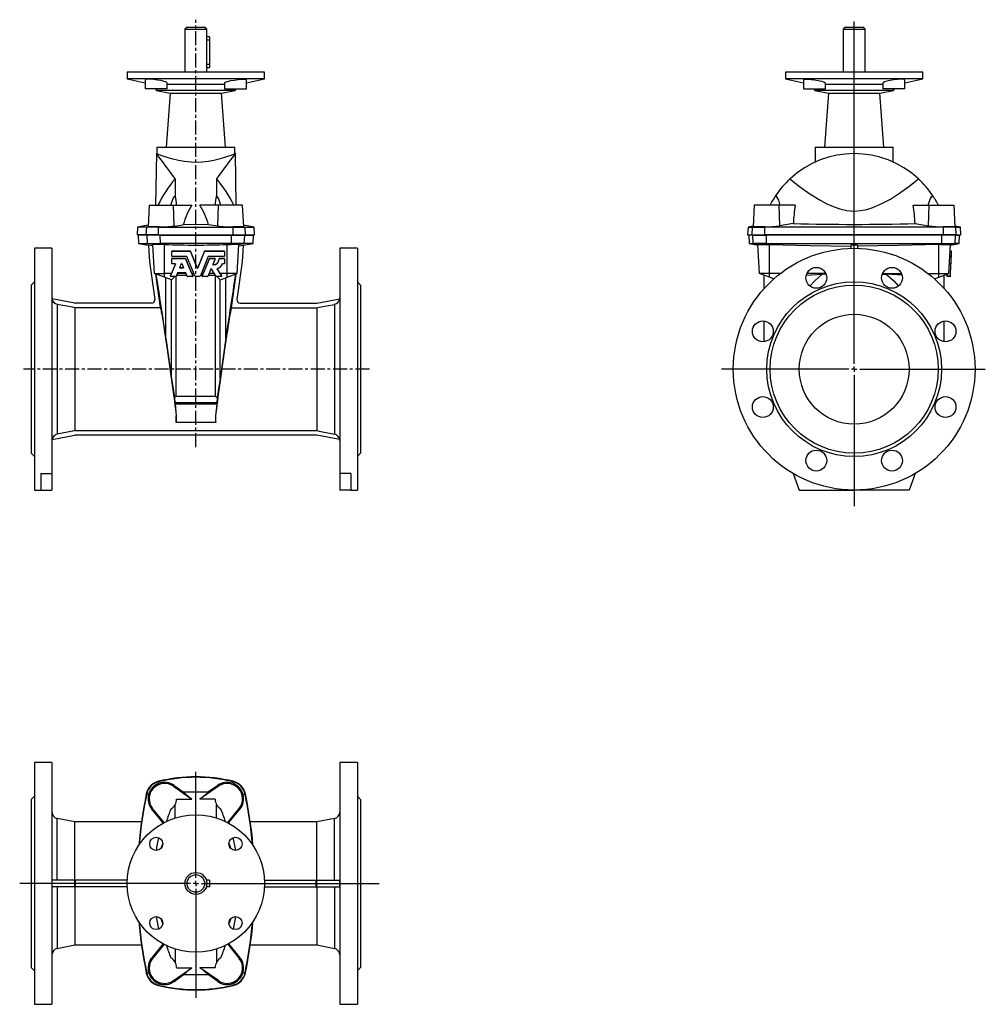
# Model space of a CAD drawing. Extents: x -7.5 to 27.1, y -5.4 to 29.9.
import ezdxf

# ---------------------------------------------------------------- set-up
doc = ezdxf.new("R2010")
doc.units = 0
doc.linetypes.add('CENTERX2', pattern=[0.8, 0.5, -0.1, 0.1, -0.1])
doc.layers.get('0').update_dxf_attribs({"linetype": 'CONTINUOUS'})
doc.layers.add('FORMAT', color=7, linetype='CONTINUOUS')

# ---------------------------------------------------------------- blocks, each defined once
blk = doc.blocks.new('SW_CENTERMARKSYMBOL_0')
at = {"layer": 'FORMAT', "color": 0}
for p, q in [((0, 0.197), (0, 12.462)), ((-0.197, 0), (-4.759, 0)), ((0, 0), (-0.098, 0)), ((0, 0), (0, 0.098)), ((0, 0), (0, -0.098)), ((0, 0), (0.098, 0)), ((0.197, 0), (4.699, 0)), ((0, -0.197), (0, -4.909))]:
    blk.add_line(p, q, dxfattribs=at)
blk = doc.blocks.new('SW_CENTERMARKSYMBOL_1')
at = {"layer": 'FORMAT', "color": 0}
for p, q in [((0, 0.197), (0, 4.004)), ((-0.197, 0), (-6.314, 0)), ((0, 0), (-0.098, 0)), ((0, 0), (0, 0.098)), ((0, 0), (0, -0.098)), ((0, 0), (0.098, 0)), ((0.197, 0), (6.567, 0)), ((0, -0.197), (0, -4.1))]:
    blk.add_line(p, q, dxfattribs=at)

msp = doc.modelspace()

# ---------------------------------------------------------------- linework, layer by layer
at = {"color": 7, "linetype": 'CONTINUOUS'}
for p, q in [((-1.507, 29.591), (-1.586, 29.512)), ((-1.586, 29.512), (-1.586, 27.968)), ((-1.586, 29.512), (-0.798, 29.512)), ((-1.507, 29.591), (-0.877, 29.591)), ((-0.798, 29.512), (-0.877, 29.591)), ((-0.798, 29.235), (-0.798, 29.512)), ((22.086, 29.591), (22.008, 29.512)), ((22.008, 29.512), (22.008, 27.968)), ((22.008, 29.512), (22.401, 29.512)), ((22.086, 29.591), (22.401, 29.591)), ((22.401, 29.591), (22.716, 29.591)), ((22.401, 29.512), (22.795, 29.512)), ((22.795, 29.512), (22.716, 29.591)), ((22.795, 27.968), (22.795, 29.512)), ((-0.817, 29.118), (-0.817, 28.252)), ((-0.7, 29.237), (-0.799, 29.237)), ((-0.7, 29.237), (-0.7, 29.118)), ((-0.7, 29.118), (-0.7, 28.252)), ((-0.7, 28.252), (-0.7, 28.134)), ((-3.653, 27.968), (-3.653, 27.731)), ((1.268, 27.968), (-3.653, 27.968)), ((-0.799, 28.134), (-0.7, 28.134)), ((-0.798, 27.968), (-0.798, 28.136)), ((1.268, 27.731), (1.268, 27.968)), ((19.941, 27.968), (19.941, 27.731)), ((22.401, 27.968), (19.941, 27.968)), ((24.862, 27.968), (22.401, 27.968)), ((24.862, 27.731), (24.862, 27.968)), ((-3.653, 27.731), (-3.006, 27.594)), ((1.268, 27.731), (-3.653, 27.731)), ((-3.006, 27.698), (-3.006, 27.377)), ((-2.218, 27.377), (-2.218, 27.581)), ((-0.166, 27.535), (-2.218, 27.535)), ((-0.166, 27.581), (-0.166, 27.377)), ((0.621, 27.594), (1.268, 27.731)), ((0.621, 27.377), (0.621, 27.698)), ((19.941, 27.731), (20.588, 27.594)), ((22.401, 27.731), (19.941, 27.731)), ((20.588, 27.697), (20.588, 27.377)), ((21.375, 27.377), (21.375, 27.582)), ((22.401, 27.535), (21.375, 27.535)), ((24.862, 27.731), (22.401, 27.731)), ((23.428, 27.535), (22.401, 27.535)), ((23.428, 27.582), (23.428, 27.377)), ((24.215, 27.594), (24.862, 27.731)), ((24.215, 27.377), (24.215, 27.697)), ((-2.218, 27.377), (-3.006, 27.377)), ((-2.636, 27.377), (-2.602, 27.318)), ((-2.602, 27.318), (-2.117, 27.215)), ((0.217, 27.318), (-2.602, 27.318)), ((-2.117, 27.215), (-2.251, 25.291)), ((-2.117, 27.215), (-0.268, 27.215)), ((-0.268, 27.215), (0.217, 27.318)), ((-0.133, 25.291), (-0.268, 27.215)), ((-0.166, 27.377), (0.621, 27.377)), ((0.217, 27.318), (0.251, 27.377)), ((20.588, 27.377), (20.982, 27.377)), ((20.958, 27.377), (20.992, 27.318)), ((20.982, 27.377), (21.375, 27.377)), ((20.992, 27.318), (21.477, 27.215)), ((22.401, 27.318), (20.992, 27.318)), ((21.477, 27.215), (21.342, 25.291)), ((21.477, 27.215), (23.326, 27.215)), ((23.811, 27.318), (22.401, 27.318)), ((23.326, 27.215), (23.811, 27.318)), ((23.461, 25.291), (23.326, 27.215)), ((23.821, 27.377), (23.428, 27.377)), ((23.811, 27.318), (23.845, 27.377)), ((24.215, 27.377), (23.821, 27.377)), ((-2.609, 25.054), (-2.642, 23.204)), ((-2.587, 25.054), (-2.609, 25.054)), ((-2.59, 25.291), (-2.59, 25.053)), ((-2.59, 25.291), (0.205, 25.291)), ((0.205, 25.054), (0.205, 25.291)), ((0.225, 25.054), (0.205, 25.054)), ((0.257, 23.204), (0.225, 25.054)), ((21.004, 25.291), (21.004, 24.755)), ((21.004, 25.291), (23.799, 25.291)), ((23.799, 24.752), (23.799, 25.291)), ((-1.937, 24.153), (-1.937, 23.545)), ((-0.447, 24.153), (-0.447, 23.545)), ((-2.865, 23.204), (-2.906, 22.434)), ((-2.865, 23.204), (-1.998, 23.204)), ((-1.998, 23.204), (-1.333, 23.204)), ((-0.386, 23.204), (-1.051, 23.204)), ((0.481, 23.204), (-0.386, 23.204)), ((0.521, 22.434), (0.481, 23.204)), ((18.819, 23.204), (18.778, 22.431)), ((19.717, 23.204), (18.819, 23.204)), ((20.283, 23.204), (19.717, 23.204)), ((24.519, 23.204), (25.086, 23.204)), ((25.086, 23.204), (25.984, 23.204)), ((26.025, 22.431), (25.984, 23.204)), ((-3.284, 22.419), (-3.298, 22.141)), ((-2.903, 22.486), (-3.284, 22.419)), ((-2.955, 22.419), (-3.284, 22.419)), ((-2.526, 22.419), (-2.955, 22.419)), ((-2.526, 22.419), (0.142, 22.419)), ((-1.976, 22.46), (-1.645, 22.508)), ((-0.409, 22.46), (-0.74, 22.508)), ((0.142, 22.419), (0.571, 22.419)), ((0.9, 22.419), (0.519, 22.486)), ((0.571, 22.419), (0.9, 22.419)), ((0.914, 22.141), (0.9, 22.419)), ((18.597, 22.419), (18.583, 22.141)), ((18.779, 22.451), (18.597, 22.419)), ((18.597, 22.419), (18.756, 22.419)), ((18.756, 22.419), (19.199, 22.419)), ((25.604, 22.419), (19.199, 22.419)), ((20.22, 22.551), (19.741, 22.469)), ((24.582, 22.551), (25.062, 22.469)), ((26.047, 22.419), (25.604, 22.419)), ((26.206, 22.419), (26.024, 22.451)), ((26.047, 22.419), (26.206, 22.419)), ((26.22, 22.141), (26.206, 22.419)), ((-2.97, 22.141), (-3.298, 22.141)), ((-3.26, 22.133), (-3.245, 21.835)), ((-2.943, 22.133), (-3.26, 22.133)), ((-2.53, 22.141), (-2.97, 22.141)), ((-2.467, 22.133), (-2.943, 22.133)), ((-2.53, 22.141), (0.145, 22.141)), ((-2.467, 22.133), (0.083, 22.133)), ((-1.625, 22.141), (-1.625, 22.133)), ((-0.759, 22.133), (-0.759, 22.141)), ((0.083, 22.133), (0.558, 22.133)), ((0.145, 22.141), (0.585, 22.141)), ((0.558, 22.133), (0.876, 22.133)), ((0.585, 22.141), (0.914, 22.141)), ((0.86, 21.835), (0.876, 22.133)), ((18.583, 22.141), (18.741, 22.141)), ((18.622, 22.133), (18.638, 21.835)), ((18.767, 22.133), (18.622, 22.133)), ((18.741, 22.141), (19.196, 22.141)), ((18.767, 22.133), (19.255, 22.133)), ((25.607, 22.141), (19.196, 22.141)), ((25.548, 22.133), (19.255, 22.133)), ((21.968, 22.141), (21.968, 22.133)), ((22.835, 22.133), (22.835, 22.141)), ((26.036, 22.133), (25.548, 22.133)), ((26.061, 22.141), (25.607, 22.141)), ((26.036, 22.133), (26.181, 22.133)), ((26.061, 22.141), (26.22, 22.141)), ((26.165, 21.835), (26.181, 22.133)), ((-6.35, 21.661), (-6.98, 21.661)), ((-6.98, 21.661), (-6.98, 12.999)), ((-6.35, 21.661), (-6.35, 13.59)), ((-3.245, 21.835), (-2.886, 21.772)), ((-3.245, 21.835), (-2.928, 21.835)), ((-2.928, 21.835), (-2.464, 21.835)), ((-2.886, 21.772), (-2.855, 21.173)), ((-2.724, 21.798), (-2.73, 21.797)), ((-2.675, 20.755), (-2.73, 21.797)), ((0.079, 21.835), (-2.464, 21.835)), ((-2.314, 21.8), (-2.421, 21.801)), ((-2.052, 21.547), (-2.052, 21.551)), ((-2.052, 21.378), (-2.052, 21.547)), ((-1.397, 21.56), (-2.043, 21.56)), ((-2.043, 21.557), (-1.397, 21.557)), ((-1.142, 20.959), (-1.389, 21.554)), ((-1.389, 21.551), (-1.142, 20.956)), ((-0.878, 21.554), (-1.124, 20.959)), ((-1.124, 20.956), (-0.878, 21.551)), ((-0.172, 21.56), (-0.869, 21.56)), ((-0.869, 21.557), (-0.172, 21.557)), ((-0.163, 21.547), (-0.163, 21.551)), ((-0.163, 21.547), (-0.163, 21.378)), ((-0.07, 21.8), (0.037, 21.801)), ((0.543, 21.835), (0.079, 21.835)), ((0.291, 20.755), (0.345, 21.797)), ((0.339, 21.798), (0.345, 21.797)), ((0.502, 21.772), (0.47, 21.173)), ((0.502, 21.772), (0.86, 21.835)), ((0.86, 21.835), (0.543, 21.835)), ((4.595, 21.661), (3.965, 21.661)), ((3.965, 21.661), (3.965, 13.59)), ((4.595, 21.661), (4.595, 12.999)), ((18.638, 21.835), (18.955, 21.779)), ((18.638, 21.835), (18.782, 21.835)), ((19.258, 21.835), (18.782, 21.835)), ((18.954, 21.8), (18.968, 21.801)), ((19.009, 20.755), (18.954, 21.8)), ((19.258, 21.835), (25.545, 21.835)), ((19.3, 21.798), (19.37, 21.797)), ((22.283, 21.772), (22.283, 21.659)), ((22.52, 21.772), (22.52, 21.659)), ((25.503, 21.798), (25.433, 21.797)), ((25.545, 21.835), (26.021, 21.835)), ((25.794, 20.755), (25.849, 21.8)), ((25.849, 21.8), (25.835, 21.801)), ((25.895, 21.557), (25.836, 21.56)), ((25.848, 21.779), (26.165, 21.835)), ((25.886, 21.378), (25.894, 21.547)), ((26.165, 21.835), (26.021, 21.835)), ((-2.855, 21.173), (-2.665, 19.827)), ((-2.052, 21.289), (-2.052, 21.292)), ((-2.052, 21.119), (-2.052, 21.289)), ((-1.524, 21.368), (-2.043, 21.368)), ((-1.57, 21.302), (-2.043, 21.302)), ((-2.043, 21.299), (-1.57, 21.299)), ((-1.337, 20.755), (-1.562, 21.296)), ((-1.562, 21.293), (-1.301, 20.664)), ((-1.222, 20.657), (-1.515, 21.362)), ((-0.751, 21.362), (-1.044, 20.657)), ((-0.965, 20.664), (-0.705, 21.293)), ((-0.705, 21.296), (-0.929, 20.755)), ((-0.172, 21.368), (-0.743, 21.368)), ((-0.512, 21.302), (-0.696, 21.302)), ((-0.696, 21.299), (-0.512, 21.299)), ((-0.503, 21.285), (-0.586, 21.087)), ((-0.502, 21.289), (-0.502, 21.292)), ((-0.361, 21.292), (-0.361, 21.289)), ((-0.172, 21.302), (-0.352, 21.302)), ((-0.352, 21.299), (-0.172, 21.299)), ((-0.163, 21.289), (-0.163, 21.292)), ((-0.163, 21.289), (-0.163, 21.119)), ((0.47, 21.173), (0.281, 19.827)), ((25.881, 21.299), (25.822, 21.302)), ((25.885, 21.368), (25.826, 21.371)), ((25.872, 21.119), (25.881, 21.289)), ((25.881, 21.299), (25.885, 21.362)), ((-2.103, 20.664), (-1.923, 21.097)), ((-1.923, 21.1), (-2.066, 20.755)), ((-1.932, 21.11), (-2.043, 21.11)), ((-1.923, 21.102), (-1.923, 21.1)), ((-1.771, 20.971), (-1.711, 21.117)), ((-1.762, 20.961), (-1.641, 20.961)), ((-1.641, 20.958), (-1.762, 20.958)), ((-1.693, 21.117), (-1.633, 20.971)), ((-0.655, 20.919), (-0.764, 20.657)), ((-0.469, 20.655), (-0.638, 20.921)), ((-0.324, 20.755), (-0.43, 20.921)), ((-0.43, 20.918), (-0.269, 20.666)), ((-0.172, 21.11), (-0.226, 21.11)), ((25.872, 21.11), (25.813, 21.113)), ((25.848, 20.664), (25.871, 21.097)), ((-2.675, 20.755), (-2.314, 20.755)), ((-2.314, 20.624), (-2.675, 20.755)), ((-2.463, 19.531), (-2.633, 20.74)), ((-2.066, 20.755), (-2.314, 20.755)), ((-2.07, 20.535), (-2.314, 20.624)), ((-2.263, 18.438), (-2.263, 20.605)), ((-2.104, 20.667), (-2.104, 20.66)), ((-2.103, 20.67), (-2.077, 20.733)), ((-1.91, 20.651), (-2.094, 20.651)), ((-2.077, 20.733), (-2.066, 20.755)), ((-2.06, 20.536), (-2.07, 20.535)), ((-1.945, 20.651), (-2.06, 20.536)), ((-2.06, 17.001), (-2.06, 20.536)), ((-1.851, 20.777), (-1.901, 20.657)), ((-1.901, 16.359), (-1.901, 20.658)), ((-1.885, 20.695), (-1.518, 20.695)), ((-1.543, 20.755), (-1.861, 20.755)), ((-1.561, 20.783), (-1.843, 20.783)), ((-1.502, 20.657), (-1.552, 20.777)), ((-1.309, 20.651), (-1.494, 20.651)), ((-1.337, 20.755), (-1.327, 20.733)), ((-1.263, 20.755), (-1.337, 20.755)), ((-1.327, 20.733), (-1.301, 20.67)), ((-1.311, 20.695), (-1.238, 20.695)), ((-1.3, 20.66), (-1.3, 20.667)), ((-1.053, 20.651), (-1.214, 20.651)), ((-1.028, 20.695), (-0.955, 20.695)), ((-0.929, 20.755), (-1.003, 20.755)), ((-0.966, 20.667), (-0.966, 20.66)), ((-0.965, 20.67), (-0.939, 20.733)), ((-0.773, 20.651), (-0.957, 20.651)), ((-0.939, 20.733), (-0.929, 20.755)), ((-0.748, 20.695), (-0.495, 20.695)), ((-0.533, 20.755), (-0.723, 20.755)), ((-0.483, 16.359), (-0.483, 20.678)), ((-0.277, 20.651), (-0.461, 20.651)), ((-0.439, 20.651), (-0.324, 20.536)), ((-0.07, 20.755), (-0.324, 20.755)), ((-0.324, 20.755), (-0.308, 20.733)), ((-0.324, 20.536), (-0.315, 20.535)), ((-0.324, 17.001), (-0.324, 20.536)), ((-0.315, 20.535), (-0.07, 20.624)), ((-0.308, 20.733), (-0.269, 20.672)), ((-0.268, 20.66), (-0.268, 20.667)), ((-0.121, 18.438), (-0.121, 20.605)), ((0.291, 20.755), (-0.07, 20.755)), ((-0.07, 20.624), (0.291, 20.755)), ((0.079, 19.531), (0.248, 20.74)), ((19.37, 20.755), (19.009, 20.755)), ((19.37, 20.624), (19.009, 20.755)), ((19.173, 20.217), (19.173, 20.695)), ((19.751, 20.755), (19.37, 20.755)), ((19.525, 20.567), (19.37, 20.624)), ((21.387, 20.755), (20.704, 20.755)), ((21.396, 20.734), (21.251, 20.733)), ((23.407, 20.734), (23.552, 20.733)), ((23.416, 20.755), (24.099, 20.755)), ((25.052, 20.755), (25.433, 20.755)), ((25.278, 20.567), (25.433, 20.624)), ((25.433, 20.755), (25.794, 20.755)), ((25.433, 20.624), (25.794, 20.755)), ((25.63, 20.217), (25.63, 20.695)), ((25.73, 20.67), (25.734, 20.733)), ((25.847, 20.651), (25.73, 20.657)), ((-6.98, 20.46), (-7.098, 20.342)), ((-7.098, 20.342), (-7.098, 14.318)), ((4.713, 20.342), (4.595, 20.46)), ((4.713, 20.342), (4.713, 14.318)), ((-5.525, 19.694), (-6.347, 19.854)), ((3.14, 19.694), (3.963, 19.854)), ((-5.529, 19.531), (-5.529, 15.128)), ((-2.463, 19.531), (-5.529, 19.531)), ((-2.782, 19.692), (-5.502, 19.692)), ((0.079, 19.531), (3.144, 19.531)), ((0.398, 19.692), (3.118, 19.692)), ((3.144, 19.531), (3.144, 15.128)), ((19.173, 18.315), (19.173, 19.057)), ((25.63, 18.315), (25.63, 19.057)), ((-2.263, 18.438), (-2.06, 17.001)), ((-0.121, 18.438), (-0.324, 17.001)), ((-2.06, 17.001), (-1.959, 16.317)), ((-0.324, 17.001), (-0.425, 16.317)), ((-1.901, 16.359), (-1.959, 16.317)), ((-1.959, 16.317), (-1.945, 16.128)), ((-1.901, 16.359), (-0.483, 16.359)), ((-0.483, 16.359), (-0.425, 16.317)), ((-0.425, 16.317), (-0.439, 16.128)), ((-1.94, 16.073), (-1.894, 15.659)), ((-0.445, 16.073), (-0.49, 15.659)), ((-1.894, 15.659), (-1.901, 15.421)), ((-1.894, 15.659), (-1.895, 15.659)), ((-0.49, 15.659), (-0.489, 15.659)), ((-0.49, 15.659), (-0.483, 15.421)), ((-6.347, 14.806), (-5.525, 14.966)), ((-5.529, 15.128), (3.144, 15.128)), ((3.118, 14.968), (-5.502, 14.968)), ((3.963, 14.806), (3.14, 14.966)), ((-7.098, 14.318), (-6.98, 14.2)), ((4.595, 14.2), (4.713, 14.318)), ((-6.743, 13.59), (-6.35, 13.59)), ((-6.743, 13.59), (-6.743, 12.999)), ((-6.35, 13.59), (-6.35, 12.999)), ((4.359, 13.59), (3.965, 13.59)), ((3.965, 13.59), (3.965, 12.999)), ((4.359, 13.59), (4.359, 12.999)), ((20.218, 13.59), (20.433, 12.999)), ((24.585, 13.59), (24.37, 12.999)), ((-6.98, 12.999), (-6.743, 12.999)), ((-6.743, 12.999), (-6.35, 12.999)), ((4.359, 12.999), (3.965, 12.999)), ((4.359, 12.999), (4.595, 12.999)), ((20.433, 12.999), (22.401, 12.999)), ((24.37, 12.999), (22.401, 12.999)), ((-6.35, 3.235), (-6.98, 3.235)), ((-6.98, 3.235), (-6.98, -5.427)), ((-6.35, 3.235), (-6.35, -5.427)), ((4.595, 3.235), (3.965, 3.235)), ((3.965, 3.235), (3.965, -5.427)), ((4.595, 3.235), (4.595, -5.427)), ((-1.998, 2.387), (-1.333, 1.922)), ((-1.976, 2.419), (-1.645, 2.184)), ((-0.386, 2.387), (-1.051, 1.922)), ((-0.409, 2.419), (-0.74, 2.184)), ((-6.98, 2.034), (-7.098, 1.916)), ((-7.098, 1.916), (-7.098, -4.108)), ((-1.881, 1.922), (-1.333, 1.922)), ((-0.503, 1.922), (-1.051, 1.922)), ((4.713, 1.916), (4.595, 2.034)), ((4.713, 1.916), (4.713, -4.108)), ((-2.379, 1.085), (-2.772, 1.565)), ((-2.334, 1.084), (-2.743, 1.589)), ((-1.937, 1.249), (-1.937, 1.723)), ((-0.447, 1.249), (-0.447, 1.723)), ((-0.051, 1.084), (0.358, 1.589)), ((-0.006, 1.085), (0.388, 1.565)), ((-5.529, 1.109), (-6.158, 1.231)), ((-3.144, 1.109), (-5.529, 1.109)), ((-5.529, -0.978), (-5.529, 1.109)), ((-2.379, 1.085), (-2.389, 1.052)), ((-0.006, 1.085), (0.004, 1.051)), ((3.144, 1.109), (0.759, 1.109)), ((3.774, 1.231), (3.144, 1.109)), ((3.144, -0.978), (3.144, 1.109)), ((-2.377, 0.342), (-2.443, 0.161)), ((-0.007, 0.342), (0.059, 0.161)), ((-5.525, -0.978), (-6.347, -0.978)), ((-5.502, -0.978), (-5.525, -0.978)), ((-3.65, -0.978), (-5.502, -0.978)), ((-0.7, -0.978), (-0.817, -0.978)), ((-0.7, -0.978), (-0.7, -1.214)), ((1.266, -0.978), (3.118, -0.978)), ((3.118, -0.978), (3.14, -0.978)), ((3.14, -0.978), (3.963, -0.978)), ((-5.525, -1.214), (-6.347, -1.214)), ((-5.529, -1.214), (-5.529, -3.301)), ((-5.502, -1.214), (-5.525, -1.214)), ((-3.65, -1.214), (-5.502, -1.214)), ((-0.7, -1.214), (-0.817, -1.214)), ((1.266, -1.214), (3.118, -1.214)), ((3.118, -1.214), (3.14, -1.214)), ((3.14, -1.214), (3.963, -1.214)), ((3.144, -1.214), (3.144, -3.301)), ((-2.616, -2.281), (-2.528, -2.734)), ((0.232, -2.281), (0.144, -2.734)), ((-6.158, -3.423), (-5.529, -3.301)), ((-5.529, -3.301), (-3.144, -3.301)), ((-2.379, -3.277), (-2.772, -3.756)), ((-2.334, -3.276), (-2.743, -3.78)), ((-2.388, -3.243), (-2.379, -3.277)), ((-1.937, -3.441), (-1.937, -3.914)), ((-0.447, -3.441), (-0.447, -3.914)), ((-0.051, -3.276), (0.358, -3.78)), ((0.004, -3.244), (-0.006, -3.277)), ((-0.006, -3.277), (0.388, -3.756)), ((0.759, -3.301), (3.144, -3.301)), ((3.144, -3.301), (3.774, -3.423)), ((-7.098, -4.108), (-6.98, -4.226)), ((-1.998, -4.579), (-1.333, -4.114)), ((-1.881, -4.114), (-1.333, -4.114)), ((-0.503, -4.114), (-1.051, -4.114)), ((-0.386, -4.579), (-1.051, -4.114)), ((4.595, -4.226), (4.713, -4.108)), ((-1.976, -4.611), (-1.645, -4.376)), ((-0.409, -4.611), (-0.74, -4.376)), ((-6.98, -5.427), (-6.35, -5.427)), ((3.965, -5.427), (4.595, -5.427))]:
    msp.add_line(p, q, dxfattribs=at)
at = {"color": 8, "linetype": 'CONTINUOUS'}
for p, q in [((-0.7, 29.118), (-0.817, 29.118)), ((-0.7, 28.252), (-0.817, 28.252)), ((-1.976, 22.46), (-1.998, 23.204)), ((-0.409, 22.46), (-0.386, 23.204)), ((19.741, 22.469), (19.717, 23.204)), ((25.062, 22.469), (25.086, 23.204)), ((-2.97, 22.141), (-2.955, 22.419)), ((-2.885, 22.432), (-2.955, 22.419)), ((-2.53, 22.141), (-2.526, 22.419)), ((-2.513, 22.429), (-2.526, 22.419)), ((0.128, 22.429), (0.142, 22.419)), ((0.145, 22.141), (0.142, 22.419)), ((0.5, 22.432), (0.571, 22.419)), ((0.585, 22.141), (0.571, 22.419)), ((18.741, 22.141), (18.756, 22.419)), ((18.812, 22.429), (18.756, 22.419)), ((19.196, 22.141), (19.199, 22.419)), ((19.213, 22.432), (19.199, 22.419)), ((25.59, 22.432), (25.604, 22.419)), ((25.607, 22.141), (25.604, 22.419)), ((25.99, 22.429), (26.047, 22.419)), ((26.061, 22.141), (26.047, 22.419)), ((-2.928, 21.835), (-2.943, 22.133)), ((-2.464, 21.835), (-2.467, 22.133)), ((0.079, 21.835), (0.083, 22.133)), ((0.543, 21.835), (0.558, 22.133)), ((18.782, 21.835), (18.767, 22.133)), ((19.258, 21.835), (19.255, 22.133)), ((25.545, 21.835), (25.548, 22.133)), ((26.021, 21.835), (26.036, 22.133)), ((-2.724, 21.798), (-2.928, 21.835)), ((-2.421, 21.801), (-2.464, 21.835)), ((-2.314, 20.755), (-2.314, 21.8)), ((-2.043, 21.557), (-2.043, 21.56)), ((-1.397, 21.557), (-1.397, 21.56)), ((-1.389, 21.551), (-1.389, 21.554)), ((-0.878, 21.551), (-0.878, 21.554)), ((-0.869, 21.557), (-0.869, 21.56)), ((-0.172, 21.557), (-0.172, 21.56)), ((-0.07, 20.755), (-0.07, 21.8)), ((0.037, 21.801), (0.079, 21.835)), ((0.339, 21.798), (0.543, 21.835)), ((18.968, 21.801), (18.782, 21.835)), ((19.3, 21.798), (19.258, 21.835)), ((19.37, 20.755), (19.37, 21.797)), ((25.433, 20.755), (25.433, 21.797)), ((25.503, 21.798), (25.545, 21.835)), ((25.835, 21.801), (26.021, 21.835)), ((25.894, 21.547), (25.835, 21.551)), ((-2.043, 21.299), (-2.043, 21.302)), ((-1.57, 21.299), (-1.57, 21.302)), ((-1.562, 21.293), (-1.562, 21.296)), ((-0.705, 21.293), (-0.705, 21.296)), ((-0.696, 21.299), (-0.696, 21.302)), ((-0.512, 21.299), (-0.512, 21.302)), ((-0.352, 21.299), (-0.352, 21.302)), ((-0.172, 21.299), (-0.172, 21.302)), ((25.881, 21.289), (25.822, 21.292)), ((25.885, 21.362), (25.826, 21.365)), ((25.886, 21.378), (25.827, 21.381)), ((-1.923, 21.097), (-1.923, 21.1)), ((-1.762, 20.958), (-1.762, 20.961)), ((-1.641, 20.958), (-1.641, 20.961)), ((-1.142, 20.956), (-1.142, 20.959)), ((-1.124, 20.956), (-1.124, 20.959)), ((-0.577, 21.074), (-0.577, 21.077)), ((-0.43, 20.918), (-0.43, 20.921)), ((25.871, 21.097), (25.812, 21.1)), ((25.872, 21.119), (25.813, 21.122)), ((-2.314, 20.624), (-2.314, 20.755)), ((-2.103, 20.664), (-2.103, 20.67)), ((-1.301, 20.664), (-1.301, 20.67)), ((-0.965, 20.664), (-0.965, 20.67)), ((-0.269, 20.666), (-0.269, 20.672)), ((-0.07, 20.624), (-0.07, 20.755)), ((19.37, 20.624), (19.37, 20.755)), ((25.433, 20.624), (25.433, 20.755)), ((25.848, 20.664), (25.73, 20.67)), ((-6.158, 19.654), (-6.158, 15.006)), ((3.774, 19.654), (3.774, 15.006)), ((-0.439, 16.128), (-1.945, 16.128)), ((-0.445, 16.073), (-1.94, 16.073)), ((-0.483, 15.421), (-1.901, 15.421)), ((-2.53, 2.564), (-2.526, 2.55)), ((-2.513, 2.493), (-2.526, 2.55)), ((0.128, 2.493), (0.142, 2.55)), ((0.145, 2.564), (0.142, 2.55)), ((-1.976, 2.419), (-1.998, 2.387)), ((-0.409, 2.419), (-0.386, 2.387)), ((-2.97, 2.11), (-2.955, 2.107)), ((-2.885, 2.092), (-2.955, 2.107)), ((0.5, 2.092), (0.571, 2.107)), ((0.585, 2.11), (0.571, 2.107)), ((-2.772, 1.565), (-2.743, 1.589)), ((0.388, 1.565), (0.358, 1.589)), ((-6.158, -0.978), (-6.158, 1.231)), ((3.774, -0.978), (3.774, 1.231)), ((-5.525, -1.214), (-5.525, -0.978)), ((-5.502, -1.214), (-5.502, -0.978)), ((3.118, -1.214), (3.118, -0.978)), ((3.14, -1.214), (3.14, -0.978)), ((-6.158, -1.214), (-6.158, -3.423)), ((3.774, -1.214), (3.774, -3.423)), ((-2.772, -3.756), (-2.743, -3.78)), ((0.388, -3.756), (0.358, -3.78)), ((-2.97, -4.302), (-2.955, -4.299)), ((-2.885, -4.284), (-2.955, -4.299)), ((-1.976, -4.611), (-1.998, -4.579)), ((-0.409, -4.611), (-0.386, -4.579)), ((0.5, -4.284), (0.571, -4.299)), ((0.585, -4.302), (0.571, -4.299)), ((-2.53, -4.756), (-2.526, -4.742)), ((-2.513, -4.685), (-2.526, -4.742)), ((0.128, -4.685), (0.142, -4.742)), ((0.145, -4.756), (0.142, -4.742))]:
    msp.add_line(p, q, dxfattribs=at)
at = {"color": 7, "linetype": 'CONTINUOUS'}
for points in [[(-0.799, 29.235), (-0.799, 29.236), (-0.801, 29.226), (-0.807, 29.205), (-0.812, 29.174), (-0.816, 29.136), (-0.817, 29.118)], [(-2.332, 27.643), (-2.441, 27.67), (-2.571, 27.692), (-2.705, 27.709), (-2.826, 27.717), (-2.923, 27.718), (-2.985, 27.712), (-3.005, 27.698)], [(-2.223, 27.581), (-2.228, 27.597), (-2.278, 27.625), (-2.332, 27.643)], [(-0.161, 27.581), (-0.156, 27.597), (-0.106, 27.625), (-0.052, 27.643)], [(-0.052, 27.643), (0.057, 27.67), (0.187, 27.692), (0.32, 27.709), (0.442, 27.717), (0.538, 27.718), (0.6, 27.712), (0.621, 27.698)], [(20.593, 27.697), (20.599, 27.709), (20.651, 27.717), (20.74, 27.718), (20.854, 27.712), (20.983, 27.698), (21.111, 27.678), (21.227, 27.653), (21.316, 27.624), (21.366, 27.596), (21.37, 27.582)], [(24.21, 27.697), (24.204, 27.709), (24.151, 27.717), (24.063, 27.718), (23.948, 27.712), (23.82, 27.698), (23.692, 27.678), (23.576, 27.653), (23.487, 27.624), (23.436, 27.596), (23.433, 27.582)], [(-2.587, 25.053), (-2.576, 25.049), (-2.53, 25.03), (-2.45, 24.999), (-2.34, 24.959), (-2.198, 24.912), (-2.023, 24.862), (-1.819, 24.815), (-1.598, 24.779), (-1.356, 24.757), (-1.192, 24.752)], [(-1.192, 24.752), (-0.972, 24.76), (-0.752, 24.784), (-0.552, 24.818), (-0.363, 24.862), (-0.191, 24.911), (-0.043, 24.96), (0.076, 25.003), (0.16, 25.036), (0.194, 25.049), (0.205, 25.054)], [(20.101, 24.153), (20.444, 23.879), (20.812, 23.615), (21.206, 23.371), (21.423, 23.256), (21.651, 23.155), (21.887, 23.073), (22.141, 23.017), (22.401, 22.997), (22.63, 23.013), (22.855, 23.057), (23.072, 23.124), (23.393, 23.262), (23.697, 23.428), (23.984, 23.611), (24.356, 23.877), (24.702, 24.153)], [(-2.092, 23.204), (-2.078, 23.248), (-2.029, 23.385), (-2, 23.45), (-1.968, 23.508), (-1.937, 23.545)], [(-0.293, 23.204), (-0.306, 23.248), (-0.356, 23.385), (-0.384, 23.45), (-0.416, 23.508), (-0.447, 23.545)], [(19.742, 23.204), (19.733, 23.248), (19.696, 23.385), (19.668, 23.45), (19.63, 23.508), (19.583, 23.545)], [(25.061, 23.204), (25.07, 23.248), (25.107, 23.385), (25.135, 23.45), (25.173, 23.508), (25.22, 23.545)], [(-2.905, 22.434), (-2.902, 22.432), (-2.885, 22.432)], [(-0.74, 22.508), (-1.326, 22.511), (-1.645, 22.508)], [(0.52, 22.434), (0.518, 22.432), (0.5, 22.432)], [(18.812, 22.429), (18.789, 22.429), (18.779, 22.43), (18.78, 22.431)], [(25.99, 22.429), (26.014, 22.429), (26.024, 22.43), (26.023, 22.431)], [(-2.727, 21.744), (-2.748, 21.747), (-2.886, 21.772)], [(0.343, 21.744), (0.363, 21.747), (0.502, 21.772)], [(19.37, 21.797), (20.826, 21.758), (22.283, 21.744)], [(22.52, 21.772), (22.401, 21.772), (22.283, 21.772)], [(25.433, 21.797), (23.977, 21.758), (22.52, 21.744)], [(25.894, 21.547), (25.895, 21.549), (25.895, 21.551), (25.895, 21.553), (25.895, 21.554), (25.895, 21.555), (25.895, 21.556), (25.895, 21.557), (25.895, 21.557)], [(25.881, 21.289), (25.881, 21.291), (25.881, 21.293), (25.881, 21.294), (25.881, 21.296), (25.881, 21.297), (25.881, 21.298), (25.881, 21.298), (25.881, 21.299)], [(25.885, 21.368), (25.885, 21.368), (25.885, 21.369), (25.885, 21.37), (25.885, 21.371), (25.885, 21.372), (25.885, 21.374), (25.885, 21.376), (25.886, 21.378)], [(25.885, 21.362), (25.885, 21.364), (25.885, 21.365), (25.885, 21.366), (25.885, 21.367), (25.885, 21.367), (25.885, 21.368), (25.885, 21.368), (25.885, 21.368)], [(-0.43, 20.921), (-0.431, 20.923), (-0.432, 20.924)], [(25.871, 21.097), (25.871, 21.099), (25.871, 21.101), (25.871, 21.104), (25.871, 21.106), (25.871, 21.107), (25.871, 21.109), (25.872, 21.11), (25.872, 21.11)], [(25.872, 21.11), (25.872, 21.11), (25.872, 21.111), (25.872, 21.111), (25.872, 21.113), (25.872, 21.114), (25.872, 21.116), (25.872, 21.117), (25.872, 21.119)], [(-2.104, 20.667), (-2.103, 20.668), (-2.103, 20.67)], [(-1.301, 20.67), (-1.3, 20.668), (-1.3, 20.667)], [(-0.966, 20.667), (-0.966, 20.668), (-0.965, 20.67)], [(20.684, 20.699), (20.854, 20.71), (21.251, 20.733)], [(21.251, 20.733), (20.986, 20.491), (20.817, 20.307)], [(24.119, 20.699), (23.949, 20.71), (23.552, 20.733)], [(23.552, 20.733), (23.817, 20.491), (23.986, 20.307)], [(25.73, 20.657), (25.73, 20.658), (25.73, 20.658), (25.73, 20.66), (25.73, 20.661), (25.73, 20.663), (25.73, 20.666), (25.73, 20.668), (25.73, 20.67)], [(25.847, 20.651), (25.848, 20.651), (25.848, 20.652), (25.848, 20.653), (25.848, 20.655), (25.848, 20.657), (25.848, 20.66), (25.848, 20.662), (25.848, 20.664)], [(-5.529, 19.531), (-5.609, 19.547), (-6.158, 19.654)], [(-2.463, 19.531), (-2.458, 19.515), (-2.45, 19.485), (-2.441, 19.442), (-2.43, 19.385), (-2.418, 19.315), (-2.403, 19.233), (-2.388, 19.139), (-2.37, 19.034), (-2.352, 18.918), (-2.332, 18.792), (-2.311, 18.656), (-2.289, 18.513), (-2.266, 18.362), (-2.243, 18.205), (-2.219, 18.042), (-2.194, 17.874), (-2.17, 17.703), (-2.145, 17.53), (-2.12, 17.356), (-2.096, 17.181), (-2.072, 17.008), (-2.048, 16.836), (-2.025, 16.667), (-2.003, 16.503), (-1.982, 16.344), (-1.962, 16.191), (-1.943, 16.045), (-1.926, 15.907), (-1.91, 15.778), (-1.895, 15.659)], [(0.079, 19.531), (0.073, 19.515), (0.066, 19.485), (0.057, 19.442), (0.046, 19.385), (0.033, 19.315), (0.019, 19.233), (0.003, 19.139), (-0.014, 19.034), (-0.033, 18.918), (-0.052, 18.792), (-0.073, 18.656), (-0.095, 18.513), (-0.118, 18.362), (-0.142, 18.205), (-0.166, 18.042), (-0.19, 17.874), (-0.215, 17.703), (-0.239, 17.53), (-0.264, 17.356), (-0.288, 17.181), (-0.313, 17.008), (-0.336, 16.836), (-0.359, 16.667), (-0.381, 16.503), (-0.402, 16.344), (-0.422, 16.191), (-0.441, 16.045), (-0.458, 15.907), (-0.474, 15.778), (-0.489, 15.659)], [(3.144, 19.531), (3.225, 19.547), (3.774, 19.654)], [(-5.529, 15.128), (-5.609, 15.113), (-6.158, 15.006)], [(3.144, 15.128), (3.225, 15.113), (3.774, 15.006)], [(-1.645, 2.184), (-1.059, 2.183), (-0.74, 2.184)], [(-6.347, -1.214), (-6.347, -1.096), (-6.347, -0.978)], [(3.963, -1.214), (3.963, -1.096), (3.963, -0.978)], [(-2.445, -2.351), (-2.433, -2.392), (-2.378, -2.538)], [(0.061, -2.351), (0.049, -2.392), (-0.006, -2.538)], [(-0.74, -4.376), (-1.326, -4.375), (-1.645, -4.376)]]:
    msp.add_lwpolyline(points, dxfattribs=at)
for centre, radius in [((22.401, 17.33), 4.331), ((21.045, 20.603), 0.374), ((23.757, 20.603), 0.374), ((22.401, 17.33), 3.13), ((22.401, 17.33), 3.012), ((19.128, 18.686), 0.374), ((22.401, 17.33), 1.969), ((25.675, 18.686), 0.374), ((19.128, 15.974), 0.374), ((25.675, 15.974), 0.374), ((21.045, 14.056), 0.374), ((23.757, 14.056), 0.374), ((-1.192, -1.096), 2.461), ((-2.612, 0.324), 0.236), ((0.228, 0.324), 0.236), ((-1.192, -1.096), 0.394), ((-1.192, -1.096), 0.315), ((-2.612, -2.516), 0.236), ((0.228, -2.516), 0.236)]:
    msp.add_circle(centre, radius, dxfattribs=at)
for centre, radius, start, end in [((-0.4, 28.256), 0.416, 180.4821, 196.7908), ((-16.093, 14.295), 17.251, 34.853, 38.5881), ((13.709, 14.295), 17.251, 141.4119, 145.147), ((22.401, 21.668), 3.386, 47.214, 132.786), ((1.769, 21.082), 4.813, 140.3536, 153.8428), ((-4.153, 21.082), 4.813, 26.1572, 39.6464), ((22.401, 21.668), 3.386, 132.7927, 146.3464), ((22.401, 21.668), 3.386, 33.6536, 47.2073), ((-2.969, 23.201), 1.087, 0.163, 18.4459), ((0.584, 23.201), 1.087, 161.5541, 179.837), ((22.402, 21.668), 3.386, 146.3466, 153.032), ((22.401, 21.668), 3.386, 26.968, 33.6534), ((0.822, 21.822), 2.56, 147.3438, 164.4671), ((-3.206, 21.822), 2.56, 15.5329, 32.6562), ((27.822, 22.148), 7.612, 172.0265, 176.9682), ((16.981, 22.148), 7.612, 3.0318, 7.9735), ((-2.756, 13.584), 8.849, 88.4249, 90.8349), ((-2.437, 25.802), 3.374, 268.7086, 277.851), ((0.052, 25.802), 3.374, 262.149, 271.2914), ((0.371, 13.584), 8.849, 89.1651, 91.5751), ((19.058, 14.887), 7.547, 88.8219, 91.8654), ((19.265, 25.481), 3.049, 269.0198, 278.9748), ((22.401, 97.066), 74.547, 268.3235, 271.6765), ((25.538, 25.481), 3.049, 261.0252, 270.9802), ((25.745, 14.887), 7.547, 88.1346, 91.1781), ((-2.38, 2.628), 19.173, 90.1231, 91.0283), ((-1.192, 52.139), 30.361, 267.882, 272.118), ((-2.043, 21.551), 0.00944, 89.9615, 179.9598), ((-2.043, 21.547), 0.00944, 89.9615, 179.9615), ((-1.397, 21.551), 0.00945, 22.5515, 90.0209), ((-1.397, 21.547), 0.00945, 22.5556, 90.0167), ((-0.869, 21.551), 0.00945, 89.9792, 157.4487), ((-0.869, 21.547), 0.00945, 89.9833, 157.4446), ((-0.172, 21.551), 0.00944, 0.0404, 90.0383), ((-0.172, 21.547), 0.00944, 0.0386, 90.0383), ((-0.005, 2.628), 19.173, 88.9717, 89.8769), ((19.438, 54.896), 33.098, 269.1871, 269.7611), ((25.365, 54.896), 33.098, 270.2389, 270.8129), ((-2.043, 21.378), 0.00944, 180.0402, 270.0385), ((-2.043, 21.292), 0.00944, 89.9615, 179.9598), ((-2.043, 21.289), 0.00944, 89.9587, 179.9626), ((-1.57, 21.292), 0.00945, 22.5517, 90.0207), ((-1.57, 21.289), 0.00945, 22.5517, 90.0207), ((-1.524, 21.359), 0.00945, 22.5513, 90.0208), ((-0.743, 21.359), 0.00945, 89.9793, 157.4483), ((-0.696, 21.292), 0.00945, 89.9789, 157.4487), ((-0.696, 21.289), 0.00945, 89.9789, 157.4487), ((-0.569, 21.281), 0.208, 267.6765, 2.1035), ((-0.569, 21.284), 0.208, 267.6777, 359.9595), ((-0.512, 21.292), 0.00944, 0.0417, 90.0371), ((-0.512, 21.289), 0.00944, 337.5126, 90.0604), ((-0.352, 21.292), 0.00944, 89.9593, 179.9619), ((-0.352, 21.289), 0.00944, 89.9584, 182.106), ((-0.172, 21.378), 0.00944, 269.9617, 359.9596), ((-0.172, 21.292), 0.00944, 0.0404, 90.0383), ((-0.172, 21.289), 0.00944, 0.0376, 90.0411), ((-2.043, 21.119), 0.00944, 180.0402, 270.0385), ((-1.932, 21.1), 0.00944, 337.5126, 90.0604), ((-1.762, 20.967), 0.00944, 157.5128, 270.0602), ((-1.762, 20.97), 0.00944, 189.4699, 270.0331), ((-1.702, 21.113), 0.00945, 22.5665, 157.4335), ((-1.641, 20.967), 0.00944, 269.9398, 22.4872), ((-1.641, 20.97), 0.00944, 269.9674, 350.5294), ((-1.133, 20.963), 0.00945, 202.5635, 337.4365), ((-1.133, 20.96), 0.00945, 202.5635, 337.4365), ((-0.646, 20.915), 0.00945, 32.5544, 157.4325), ((-0.577, 21.083), 0.00944, 157.5097, 267.7783), ((-0.577, 21.086), 0.00944, 189.4702, 267.7502), ((-0.422, 20.923), 0.00943, 112.1891, 212.5225), ((-0.569, 21.281), 0.378, 292.2198, 332.1297), ((-0.226, 21.1), 0.00945, 89.9813, 152.1204), ((-0.172, 21.119), 0.00944, 269.9617, 359.9596), ((-207.086, -11.637), 207.019, 8.35337, 8.99581), ((-2.094, 20.66), 0.00944, 157.5132, 270.0598), ((-1.91, 20.66), 0.00945, 269.9789, 337.4487), ((-1.843, 20.774), 0.00945, 89.984, 157.4436), ((-1.561, 20.774), 0.00945, 22.5554, 90.0169), ((-1.494, 20.66), 0.00945, 202.5517, 270.0207), ((-1.309, 20.66), 0.00944, 269.9403, 22.4867), ((-1.214, 20.66), 0.00945, 202.5516, 270.0208), ((-1.053, 20.66), 0.00945, 269.9792, 337.4485), ((-0.957, 20.66), 0.00944, 157.5133, 270.0597), ((-0.773, 20.66), 0.00945, 269.9793, 337.4483), ((-0.461, 20.66), 0.00945, 212.5551, 270.0117), ((-0.277, 20.66), 0.00944, 269.9337, 32.5001), ((-0.277, 20.667), 0.00943, 0.0005, 32.5418), ((204.702, -11.637), 207.019, 171.00419, 171.64663), ((-6.113, 19.889), 0.236, 180, 188.4657), ((-6.113, 19.886), 0.236, 187.7478, 258.9595), ((-2.782, 19.81), 0.118, 270, 8), ((0.398, 19.81), 0.118, 172, 270), ((3.729, 19.886), 0.236, 281.0405, 352.2522), ((3.729, 19.889), 0.236, 351.5476, 0), ((-5.502, 19.81), 0.118, 259, 270), ((3.118, 19.81), 0.118, 270, 281), ((-0.221, 16.27), 1.729, 184.6798, 186.5128), ((-2.163, 16.27), 1.729, 353.4872, 355.3202), ((-26.251, 16.139), 24.36, 358.3105, 358.8722), ((23.867, 16.139), 24.36, 181.1278, 181.6895), ((-6.113, 14.774), 0.236, 101.0426, 172.2501), ((-5.502, 14.85), 0.118, 90, 101), ((3.118, 14.85), 0.118, 79, 90), ((3.729, 14.774), 0.236, 7.7499, 78.9574), ((-6.113, 14.771), 0.236, 171.5476, 180), ((3.729, 14.771), 0.236, 0, 8.4657), ((-2.391, 1.99), 0.591, 103.55, 168.284), ((-2.391, 1.99), 0.576, 103.55, 168.284), ((-2.313, 1.935), 0.593, 109.6405, 164.606), ((-2.314, 1.936), 0.551, 55, 219), ((-1.192, -2.986), 5.709, 76.45, 103.55), ((-1.192, -2.986), 5.694, 76.45, 103.55), ((-2.315, 1.941), 0.587, 54.6385, 109.642), ((-0.069, 1.941), 0.587, 70.358, 125.3615), ((-0.07, 1.936), 0.551, 321, 125), ((-0.071, 1.935), 0.593, 15.394, 70.3595), ((0.007, 1.99), 0.576, 11.716, 76.45), ((0.007, 1.99), 0.591, 11.716, 76.45), ((2.324, 6.575), 5.918, 227.8892, 231.831), ((-4.708, 6.575), 5.918, 308.169, 312.1108), ((12.489, -1.096), 15.787, 168.284, 175.0391), ((12.489, -1.096), 15.773, 168.284, 174.9438), ((-2.319, 1.937), 0.586, 164.6049, 219.4), ((-2.314, 1.936), 0.433, 330.5197, 358.1691), ((-0.07, 1.936), 0.433, 181.8309, 209.4803), ((-0.065, 1.937), 0.586, 320.6, 15.3951), ((-14.873, -1.096), 15.773, 5.0562, 11.716), ((-14.873, -1.096), 15.787, 4.9609, 11.716), ((-6.113, 1.463), 0.236, 180, 259), ((4.556, -1.096), 7.16, 158.1923, 161.9275), ((-2.314, 1.935), 0.432, 300.8745, 330.5499), ((-0.071, 1.935), 0.432, 209.4501, 239.1255), ((-6.94, -1.096), 7.16, 18.0725, 21.8077), ((3.729, 1.463), 0.236, 281, 0), ((-2.512, 0.813), 0.302, 58.8982, 63.9257), ((0.127, 0.813), 0.302, 116.0743, 121.1018), ((1.678, -0.541), 4.342, 165.5571, 171.6362), ((-4.062, -0.541), 4.342, 8.3638, 14.4429), ((12.489, -1.096), 15.787, 184.9609, 191.716), ((-14.873, -1.096), 15.787, 348.284, 355.0391), ((12.489, -1.096), 15.773, 185.0562, 191.716), ((-14.873, -1.096), 15.773, 348.284, 354.9438), ((-6.113, -3.655), 0.236, 101, 180), ((-2.512, -3.005), 0.302, 296.0743, 301.1018), ((4.556, -1.096), 7.16, 198.0725, 201.8077), ((-6.94, -1.096), 7.16, 338.1923, 341.9275), ((0.127, -3.005), 0.302, 238.8982, 243.9257), ((3.729, -3.655), 0.236, 0, 79), ((-2.319, -4.128), 0.586, 140.6, 195.3951), ((-2.314, -4.127), 0.551, 141, 305), ((-2.314, -4.127), 0.432, 29.4501, 59.1255), ((-0.071, -4.127), 0.432, 120.8745, 150.5499), ((-0.07, -4.127), 0.551, 235, 39), ((-0.065, -4.128), 0.586, 344.6049, 39.4), ((-2.314, -4.127), 0.433, 1.8309, 29.4803), ((2.324, -8.766), 5.918, 128.169, 132.1108), ((-4.708, -8.766), 5.918, 47.8892, 51.831), ((-0.07, -4.127), 0.433, 150.5197, 178.1691), ((-2.391, -4.182), 0.591, 191.716, 256.45), ((-2.391, -4.182), 0.576, 191.716, 256.45), ((-2.313, -4.127), 0.593, 195.394, 250.3595), ((-0.071, -4.127), 0.593, 289.6405, 344.606), ((0.007, -4.182), 0.576, 283.55, 348.284), ((0.007, -4.182), 0.591, 283.55, 348.284), ((-1.192, 0.794), 5.709, 256.45, 283.55), ((-1.192, 0.794), 5.694, 256.45, 283.55), ((-2.315, -4.132), 0.587, 250.358, 305.3615), ((-0.069, -4.132), 0.587, 234.6385, 289.642)]:
    msp.add_arc(centre, radius, start, end, dxfattribs=at)
at = {"layer": 'FORMAT', "linetype": 'CENTERX2'}
for p, q in [((-1.192, 14.542), (-1.192, 29.853)), ((5.026, 17.33), (-7.372, 17.33))]:
    msp.add_line(p, q, dxfattribs=at)

# ---------------------------------------------------------------- block references
at = {"layer": 'FORMAT'}
for name, p in [('SW_CENTERMARKSYMBOL_0', (22.401, 17.33)), ('SW_CENTERMARKSYMBOL_1', (-1.192, -1.096))]:
    msp.add_blockref(name, p, dxfattribs=at)

doc.saveas('drawing.dxf')
